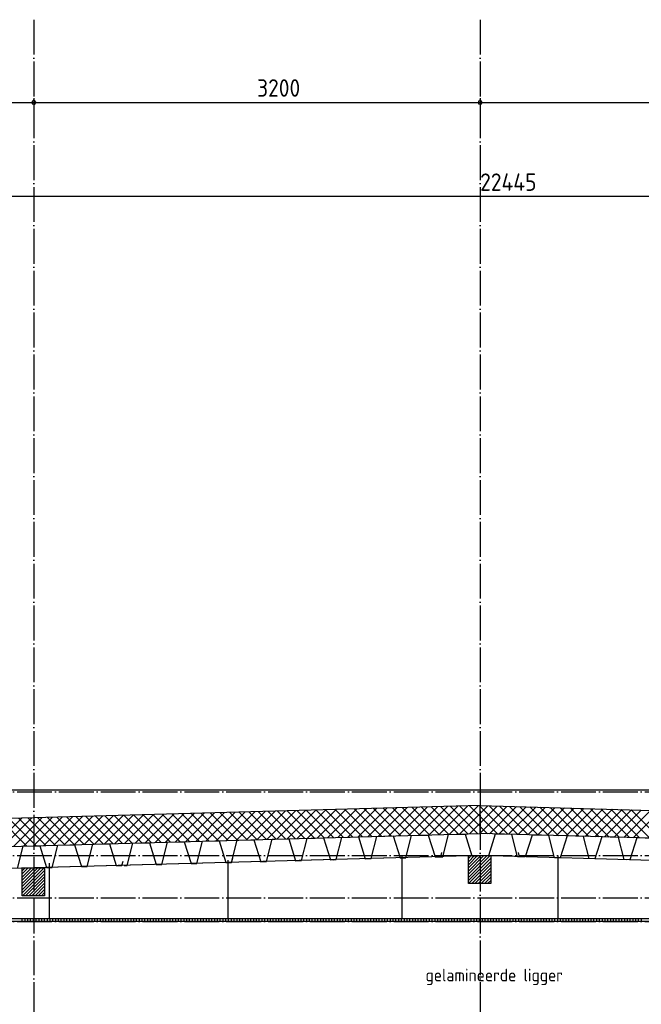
# Model space of a CAD drawing. Extents: x -37450 to 20409, y -12428 to 23550.
# Tile 25 of 55: x -23560 to -19103, y -2288 to 4772. Entities that reach past the tile are written whole.
import ezdxf

# ---------------------------------------------------------------- set-up
doc = ezdxf.new("R2010")
doc.units = 0
doc.header["$MEASUREMENT"] = 0
doc.linetypes.add('DASHDOT', pattern=[300, 250, -25, 0, -25])
doc.linetypes.add('DOT', pattern=[50, 0, -50])
doc.layers.add('LAYER01', color=7, linetype='CONTINUOUS')
doc.layers.add('LAYER107', color=2, linetype='DOT')
doc.styles.get("Standard").update_dxf_attribs({"font": 'isocp.shx'})

msp = doc.modelspace()

# ---------------------------------------------------------------- linework, layer by layer
at = {"layer": 'LAYER01', "color": 1, "linetype": 'DASHDOT'}
for p, q in [((-23458.2535, 4772.46895), (-23458.2535, -10757.59505)), ((-20258.25195, 4772.46895), (-20258.25195, -10757.59505)), ((-32582.25405, -764.12645), (-3736.12745, -764.12645)), ((-32582.25405, -1222.1264), (-3736.12745, -1222.1264)), ((-32582.25405, -1524.12615), (-3736.12745, -1524.12615)), ((-32582.25405, -1693.5932), (-3736.12745, -1693.5932))]:
    msp.add_line(p, q, dxfattribs=at)
at = {"layer": 'LAYER01', "color": 5, "linetype": 'Continuous'}
for p, q in [((-31480.5664, 4178.59345), (-6631.56435, 4178.59345)), ((-22442.4942, -1123.5117), (-22236.7462, -917.7638)), ((-22369.78605, -1121.5126), (-22164.0381, -915.7647)), ((-22297.07795, -1119.5159), (-22091.3315, -913.768)), ((-22224.3683, -1117.5168), (-22018.62185, -911.7714)), ((-21997.38615, -1111.28195), (-22192.1295, -916.5366)), ((-22151.6617, -1115.5202), (-21945.91215, -909.7723)), ((-21928.56445, -1109.3917), (-22123.31085, -914.64635)), ((-22078.95205, -1113.5236), (-21873.20405, -907.7757)), ((-21859.7473, -1107.5015), (-22054.49065, -912.75605)), ((-22006.2454, -1111.5244), (-21800.49745, -905.779)), ((-21790.9256, -1105.60875), (-21985.67045, -910.8659)), ((-21933.53575, -1109.5278), (-21727.7893, -903.7799)), ((-21722.1054, -1103.71845), (-21916.8518, -908.9731)), ((-21860.82915, -1107.53115), (-21655.07965, -901.7833)), ((-21653.28675, -1101.8282), (-21848.0316, -907.08285)), ((-21788.1195, -1105.53205), (-21582.3715, -899.7841)), ((-21584.46655, -1099.938), (-21779.2099, -905.19265)), ((-21715.4114, -1103.53535), (-21509.6634, -897.7875)), ((-21515.64635, -1098.04775), (-21710.39125, -903.3024)), ((-21642.70325, -1101.53625), (-21436.9568, -895.79085)), ((-21446.82615, -1096.15745), (-21641.57105, -901.4121)), ((-21378.006, -1094.2648), (-21572.75085, -899.52185)), ((-21569.99665, -1099.54215), (-21364.24715, -893.79175)), ((-21309.1858, -1092.3745), (-21503.93065, -897.62915)), ((-21497.287, -1097.54305), (-21291.5375, -891.79505)), ((-21240.36715, -1090.48425), (-21435.112, -895.7389)), ((-21424.57735, -1095.54385), (-21218.83085, -889.79845)), ((-21171.54695, -1088.59395), (-21366.2903, -893.8486)), ((-21351.87075, -1093.54725), (-21146.12275, -887.79935)), ((-21102.72675, -1086.7013), (-21297.4716, -891.95845)), ((-21279.1626, -1091.55065), (-21073.4146, -885.80275)), ((-21033.90655, -1084.811), (-21228.65145, -890.06815)), ((-21206.45445, -1089.55155), (-21000.70495, -883.80355)), ((-20965.08635, -1082.92075), (-21159.83125, -888.1754)), ((-21133.7448, -1087.55485), (-20927.99835, -881.80695)), ((-20896.26615, -1081.03055), (-21091.01105, -886.2852)), ((-21061.0367, -1085.55575), (-20855.2902, -879.81035)), ((-20827.446, -1079.1403), (-21022.19085, -884.39495)), ((-20988.3301, -1083.5616), (-20782.5821, -877.81125)), ((-20758.6273, -1077.25), (-20953.37065, -882.50465)), ((-20915.62195, -1081.5624), (-20709.87245, -875.81455)), ((-20689.8056, -1075.35735), (-20884.552, -880.6144)), ((-20842.9123, -1079.56335), (-20637.16585, -873.8179)), ((-20620.98695, -1073.46705), (-20815.7318, -878.7217)), ((-20770.20415, -1077.5667), (-20564.4562, -871.81885)), ((-20552.16675, -1071.5768), (-20746.9116, -876.83145)), ((-20697.49755, -1075.5701), (-20491.74805, -869.8222)), ((-20483.34655, -1069.6865), (-20678.09145, -874.94115)), ((-20624.7879, -1073.5709), (-20419.0399, -867.82305)), ((-20414.52635, -1067.79635), (-20609.27125, -873.051)), ((-20552.07975, -1071.5743), (-20346.3333, -865.8264)), ((-20345.7077, -1065.90355), (-20540.45105, -871.1607)), ((-20479.3701, -1069.5752), (-20273.62365, -863.8298)), ((-20276.8875, -1064.0133), (-20471.6324, -869.26795)), ((-20258.25195, -1011.93745), (-20402.8122, -867.37765)), ((-20258.25195, -941.2262), (-20333.992, -865.4875)), ((-20258.25195, -870.51745), (-20265.1718, -863.5972)), ((-20258.2535, -919.16915), (-20203.98405, -864.90105)), ((-20258.2535, -989.88035), (-20135.16845, -866.7938)), ((-20258.2535, -1060.5916), (-20066.3498, -868.6866)), ((-20059.83735, -1068.93195), (-20258.25195, -870.51745)), ((-19987.13685, -1070.92115), (-20192.85125, -865.2054)), ((-20192.2592, -1065.30735), (-19997.5342, -870.5817)), ((-20123.4314, -1067.19015), (-19928.71705, -872.47695)), ((-19914.43635, -1072.9104), (-20120.1401, -867.20695)), ((-20054.60665, -1069.0754), (-19859.8999, -874.3696)), ((-19841.73585, -1074.8996), (-20047.42735, -869.2086)), ((-19985.7773, -1070.95825), (-19791.0843, -876.26485)), ((-19769.03685, -1076.88875), (-19974.7162, -871.2102)), ((-19916.951, -1072.84105), (-19722.2687, -878.1576)), ((-19696.33635, -1078.878), (-19902.0035, -873.21175)), ((-19848.1247, -1074.7264), (-19653.45, -880.05275)), ((-19623.63585, -1080.8672), (-19829.2923, -875.21335)), ((-19779.2969, -1076.60925), (-19584.6344, -881.9455)), ((-19550.93535, -1082.85895), (-19756.5811, -877.21245)), ((-19710.46905, -1078.49205), (-19515.81575, -883.83825)), ((-19478.2364, -1084.8481), (-19683.8684, -879.214)), ((-19641.64125, -1080.3749), (-19447.0001, -885.7334)), ((-19405.5359, -1086.8374), (-19611.15725, -881.21565)), ((-19572.81495, -1082.26025), (-19378.1845, -887.62865)), ((-19332.8354, -1088.82655), (-19538.4445, -883.21725)), ((-19503.98865, -1084.14295), (-19309.36585, -889.5213)), ((-19260.1349, -1090.81585), (-19465.73335, -885.2188)), ((-19435.16085, -1086.0258), (-19240.55025, -891.41655)), ((-19187.4359, -1092.805), (-19393.02215, -887.2179)), ((-19366.333, -1087.90865), (-19171.7331, -893.3093)), ((-19114.7354, -1094.79425), (-19320.30945, -889.21945)), ((-19297.5067, -1089.79395), (-19102.91595, -895.20445)), ((-19042.0349, -1096.78345), (-19247.59675, -891.22115)), ((-19228.6789, -1091.6768), (-19034.10035, -897.0972)), ((-18969.3344, -1098.7726), (-19174.88555, -893.2227)), ((-19159.85105, -1093.55965), (-18965.2817, -898.98995)), ((-23751.24205, -1159.4661), (-23545.4956, -953.72065)), ((-23511.42425, -1152.87745), (-23706.16915, -958.13445)), ((-23678.53395, -1157.46945), (-23472.78595, -951.7215)), ((-23442.60405, -1150.98715), (-23637.35045, -956.2418)), ((-23605.82735, -1155.47275), (-23400.0778, -949.72485)), ((-23373.7854, -1149.09685), (-23568.53025, -954.3515)), ((-23533.1177, -1153.47365), (-23327.3697, -947.72575)), ((-23304.9652, -1147.2066), (-23499.7101, -952.46125)), ((-23460.40955, -1151.47705), (-23254.66155, -945.72915)), ((-23236.145, -1145.3164), (-23430.8899, -950.57105)), ((-23387.6999, -1149.47785), (-23181.95345, -943.73245)), ((-23167.32485, -1143.42365), (-23362.0697, -948.6783)), ((-23314.9933, -1147.48125), (-23109.2453, -941.73335)), ((-23098.50615, -1141.53335), (-23293.2495, -946.788)), ((-23242.28515, -1145.48465), (-23036.53715, -939.73675)), ((-23029.68445, -1139.6432), (-23224.4293, -944.89785)), ((-23169.5755, -1143.48555), (-22963.82905, -937.74005)), ((-22960.86425, -1137.7529), (-23155.60915, -943.00755)), ((-23096.86735, -1141.48885), (-22891.1209, -935.74095)), ((-22892.0456, -1135.86265), (-23086.79045, -941.1173)), ((-23024.16075, -1139.49225), (-22818.41125, -933.74435)), ((-22823.2254, -1133.96995), (-23017.9703, -939.227)), ((-22951.45265, -1137.49315), (-22745.7031, -931.74525)), ((-22754.4052, -1132.0797), (-22949.1501, -937.33435)), ((-22685.585, -1130.1894), (-22880.3299, -935.44405)), ((-22878.743, -1135.4965), (-22672.9965, -929.74855)), ((-22616.76485, -1128.29915), (-22811.5097, -933.5538)), ((-22806.03485, -1133.49735), (-22600.28685, -927.7519)), ((-22547.94465, -1126.40895), (-22742.69105, -931.6636)), ((-22733.3267, -1131.5007), (-22527.57875, -925.75285)), ((-22479.126, -1124.5162), (-22673.87085, -929.77335)), ((-22660.6186, -1129.5041), (-22454.8706, -923.7562)), ((-22410.3058, -1122.6259), (-22605.04915, -927.88055)), ((-22587.91045, -1127.505), (-22382.164, -921.7595)), ((-22341.4856, -1120.73575), (-22536.23045, -925.9903)), ((-22515.2008, -1125.5083), (-22309.45435, -919.7604)), ((-22272.66695, -1118.84545), (-22467.4103, -924.1001)), ((-22203.8452, -1116.9552), (-22398.5901, -922.20985)), ((-22135.025, -1115.06245), (-22329.7714, -920.31955)), ((-22066.20635, -1113.17225), (-22260.9497, -918.4269)), ((-20406.6635, -1067.5811), (-20258.2535, -919.16915)), ((-20132.5363, -1066.9427), (-20258.25195, -941.2262)), ((-20333.9554, -1065.5819), (-20258.2535, -989.88035)), ((-20205.2368, -1064.9535), (-20258.25195, -1011.93745)), ((-20261.24575, -1063.5828), (-20258.2535, -1060.5916)), ((-20342.2531, -1287.96855), (-20276.41145, -1222.1264)), ((-20342.2531, -1265.33995), (-20299.0387, -1222.1264)), ((-20342.2531, -1242.71385), (-20321.66445, -1222.1264)), ((-20342.2516, -1378.47785), (-20185.9024, -1222.1264)), ((-20342.2516, -1333.22315), (-20231.1569, -1222.1264)), ((-20342.2516, -1310.59465), (-20253.7842, -1222.1264)), ((-20342.2516, -1355.84925), (-20208.52965, -1222.12885)), ((-20342.2516, -1401.10395), (-20182.25405, -1241.10565)), ((-20340.6433, -1422.1244), (-20182.25405, -1263.73415)), ((-23542.2531, -1466.2286), (-23385.89935, -1309.87465)), ((-23542.2531, -1443.6), (-23408.5266, -1309.87465)), ((-23542.2531, -1488.85715), (-23382.25405, -1328.8563)), ((-23542.2516, -1420.97385), (-23431.1554, -1309.87465)), ((-23542.2516, -1398.3453), (-23453.78265, -1309.87465)), ((-23542.2516, -1375.71915), (-23476.4084, -1309.87465)), ((-23542.2516, -1353.09065), (-23499.03565, -1309.87465)), ((-23542.2516, -1330.46205), (-23521.6629, -1309.87465)), ((-20318.01605, -1422.1219), (-20182.25405, -1286.36025)), ((-20295.3903, -1422.1244), (-20182.25405, -1308.98885)), ((-20272.76155, -1422.1244), (-20182.25405, -1331.61745)), ((-23540.6433, -1509.8751), (-23382.2525, -1351.4824)), ((-23518.01605, -1509.8751), (-23382.2525, -1374.111)), ((-23495.3903, -1509.8751), (-23382.2525, -1396.7371)), ((-20250.1343, -1422.1244), (-20182.2525, -1354.2411)), ((-20227.507, -1422.1244), (-20182.2525, -1376.8697)), ((-20204.8813, -1422.1244), (-20182.2525, -1399.49825)), ((-23472.76305, -1509.8751), (-23382.2525, -1419.3657)), ((-23450.1358, -1509.8751), (-23382.25405, -1441.9943)), ((-23427.507, -1509.8751), (-23382.251, -1464.6204)), ((-23404.87975, -1509.8751), (-23382.2525, -1487.2465)), ((-23544.252, -1673.59465), (-23544.252, -1693.5932)), ((-23524.2523, -1673.59465), (-23524.2523, -1693.5932)), ((-23504.2526, -1673.59465), (-23504.2526, -1693.5932)), ((-23484.25295, -1673.59465), (-23484.25295, -1693.5932)), ((-23464.25325, -1673.59465), (-23464.25325, -1693.5932)), ((-23444.252, -1673.59465), (-23444.252, -1693.5932)), ((-23424.2523, -1673.59465), (-23424.2523, -1693.5932)), ((-23404.2526, -1673.59465), (-23404.2526, -1693.5932)), ((-23384.25295, -1673.59465), (-23384.25295, -1693.5932)), ((-23364.25325, -1673.59465), (-23364.25325, -1693.5932)), ((-23344.25355, -1673.59465), (-23344.25355, -1693.5932)), ((-23324.2523, -1673.59465), (-23324.2523, -1693.5932)), ((-23304.2526, -1673.59465), (-23304.2526, -1693.5932)), ((-23284.25295, -1673.59465), (-23284.25295, -1693.5932)), ((-23264.25325, -1673.59465), (-23264.25325, -1693.5932)), ((-23244.25355, -1673.59465), (-23244.25355, -1693.5932)), ((-23224.25385, -1673.59465), (-23224.25385, -1693.5932)), ((-23204.2526, -1673.59465), (-23204.2526, -1693.5932)), ((-23184.25295, -1673.59465), (-23184.25295, -1693.5932)), ((-23164.25325, -1673.59465), (-23164.25325, -1693.5932)), ((-23144.252, -1673.59465), (-23144.252, -1693.5932)), ((-23124.2523, -1673.59465), (-23124.2523, -1693.5932)), ((-23104.2526, -1673.59465), (-23104.2526, -1693.5932)), ((-23084.2514, -1673.59465), (-23084.2514, -1693.5932)), ((-23064.2517, -1673.59465), (-23064.2517, -1693.5932)), ((-23044.252, -1673.59465), (-23044.252, -1693.5932)), ((-23024.2523, -1673.59465), (-23024.2523, -1693.5932)), ((-23004.2526, -1673.59465), (-23004.2526, -1693.5932)), ((-22984.25295, -1673.59465), (-22984.25295, -1693.5932)), ((-22964.25325, -1673.59465), (-22964.25325, -1693.5932)), ((-22944.252, -1673.59465), (-22944.252, -1693.5932)), ((-22924.2523, -1673.59465), (-22924.2523, -1693.5932)), ((-22904.2526, -1673.59465), (-22904.2526, -1693.5932)), ((-22884.25295, -1673.59465), (-22884.25295, -1693.5932)), ((-22864.25325, -1673.59465), (-22864.25325, -1693.5932)), ((-22844.25355, -1673.59465), (-22844.25355, -1693.5932)), ((-22824.2523, -1673.59465), (-22824.2523, -1693.5932)), ((-22804.2526, -1673.59465), (-22804.2526, -1693.5932)), ((-22784.25295, -1673.59465), (-22784.25295, -1693.5932)), ((-22764.25325, -1673.59465), (-22764.25325, -1693.5932)), ((-22744.25355, -1673.59465), (-22744.25355, -1693.5932)), ((-22724.25385, -1673.59465), (-22724.25385, -1693.5932)), ((-22704.2526, -1673.59465), (-22704.2526, -1693.5932)), ((-22684.25295, -1673.59465), (-22684.25295, -1693.5932)), ((-22664.25325, -1673.59465), (-22664.25325, -1693.5932)), ((-22644.25355, -1673.59465), (-22644.25355, -1693.5932)), ((-22624.2523, -1673.59465), (-22624.2523, -1693.5932)), ((-22604.2526, -1673.59465), (-22604.2526, -1693.5932)), ((-22584.25295, -1673.59465), (-22584.25295, -1693.5932)), ((-22564.2517, -1673.59465), (-22564.2517, -1693.5932)), ((-22544.252, -1673.59465), (-22544.252, -1693.5932)), ((-22524.2523, -1673.59465), (-22524.2523, -1693.5932)), ((-22504.2526, -1673.59465), (-22504.2526, -1693.5932)), ((-22484.25295, -1673.59465), (-22484.25295, -1693.5932)), ((-22464.2517, -1673.59465), (-22464.2517, -1693.5932)), ((-22444.252, -1673.59465), (-22444.252, -1693.5932)), ((-22424.2523, -1673.59465), (-22424.2523, -1693.5932)), ((-22404.2526, -1673.59465), (-22404.2526, -1693.5932)), ((-22384.25295, -1673.59465), (-22384.25295, -1693.5932)), ((-22364.25325, -1673.59465), (-22364.25325, -1693.5932)), ((-22344.252, -1673.59465), (-22344.252, -1693.5932)), ((-22324.2523, -1673.59465), (-22324.2523, -1693.5932)), ((-22304.2526, -1673.59465), (-22304.2526, -1693.5932)), ((-22284.25295, -1673.59465), (-22284.25295, -1693.5932)), ((-22264.25325, -1673.59465), (-22264.25325, -1693.5932)), ((-22244.25355, -1673.59465), (-22244.25355, -1693.5932)), ((-22224.2523, -1673.59465), (-22224.2523, -1693.5932)), ((-22204.2526, -1673.59465), (-22204.2526, -1693.5932)), ((-22184.25295, -1673.59465), (-22184.25295, -1693.5932)), ((-22164.25325, -1673.59465), (-22164.25325, -1693.5932)), ((-22144.25355, -1673.59465), (-22144.25355, -1693.5932)), ((-22124.25385, -1673.59465), (-22124.25385, -1693.5932)), ((-22104.2526, -1673.59465), (-22104.2526, -1693.5932)), ((-22084.25295, -1673.59465), (-22084.25295, -1693.5932)), ((-22064.2517, -1673.59465), (-22064.2517, -1693.5932)), ((-22044.252, -1673.59465), (-22044.252, -1693.5932)), ((-22024.2523, -1673.59465), (-22024.2523, -1693.5932)), ((-22004.2526, -1673.59465), (-22004.2526, -1693.5932)), ((-21984.2514, -1673.59465), (-21984.2514, -1693.5932)), ((-21964.2517, -1673.59465), (-21964.2517, -1693.5932)), ((-21944.252, -1673.59465), (-21944.252, -1693.5932)), ((-21924.2523, -1673.59465), (-21924.2523, -1693.5932)), ((-21904.2526, -1673.59465), (-21904.2526, -1693.5932)), ((-21884.25295, -1673.59465), (-21884.25295, -1693.5932)), ((-21864.2517, -1673.59465), (-21864.2517, -1693.5932)), ((-21844.252, -1673.59465), (-21844.252, -1693.5932)), ((-21824.2523, -1673.59465), (-21824.2523, -1693.5932)), ((-21804.2526, -1673.59465), (-21804.2526, -1693.5932)), ((-21784.25295, -1673.59465), (-21784.25295, -1693.5932)), ((-21764.25325, -1673.59465), (-21764.25325, -1693.5932)), ((-21744.252, -1673.59465), (-21744.252, -1693.5932)), ((-21724.2523, -1673.59465), (-21724.2523, -1693.5932)), ((-21704.2526, -1673.59465), (-21704.2526, -1693.5932)), ((-21684.25295, -1673.59465), (-21684.25295, -1693.5932)), ((-21664.25325, -1673.59465), (-21664.25325, -1693.5932)), ((-21644.25355, -1673.59465), (-21644.25355, -1693.5932)), ((-21624.25385, -1673.59465), (-21624.25385, -1693.5932)), ((-21604.2526, -1673.59465), (-21604.2526, -1693.5932)), ((-21584.25295, -1673.59465), (-21584.25295, -1693.5932)), ((-21564.25325, -1673.59465), (-21564.25325, -1693.5932)), ((-21544.252, -1673.59465), (-21544.252, -1693.5932)), ((-21524.2523, -1673.59465), (-21524.2523, -1693.5932)), ((-21504.2526, -1673.59465), (-21504.2526, -1693.5932)), ((-21484.2514, -1673.59465), (-21484.2514, -1693.5932)), ((-21464.2517, -1673.59465), (-21464.2517, -1693.5932)), ((-21444.252, -1673.59465), (-21444.252, -1693.5932)), ((-21424.2523, -1673.59465), (-21424.2523, -1693.5932)), ((-21404.2526, -1673.59465), (-21404.2526, -1693.5932)), ((-21384.25295, -1673.59465), (-21384.25295, -1693.5932)), ((-21364.2517, -1673.59465), (-21364.2517, -1693.5932)), ((-21344.252, -1673.59465), (-21344.252, -1693.5932)), ((-21324.2523, -1673.59465), (-21324.2523, -1693.5932)), ((-21304.2526, -1673.59465), (-21304.2526, -1693.5932)), ((-21284.25295, -1673.59465), (-21284.25295, -1693.5932)), ((-21264.25325, -1673.59465), (-21264.25325, -1693.5932)), ((-21244.252, -1673.59465), (-21244.252, -1693.5932)), ((-21224.2523, -1673.59465), (-21224.2523, -1693.5932)), ((-21204.2526, -1673.59465), (-21204.2526, -1693.5932)), ((-21184.25295, -1673.59465), (-21184.25295, -1693.5932)), ((-21164.25325, -1673.59465), (-21164.25325, -1693.5932)), ((-21144.25355, -1673.59465), (-21144.25355, -1693.5932)), ((-21124.2523, -1673.59465), (-21124.2523, -1693.5932)), ((-21104.2526, -1673.59465), (-21104.2526, -1693.5932)), ((-21084.25295, -1673.59465), (-21084.25295, -1693.5932)), ((-21064.25325, -1673.59465), (-21064.25325, -1693.5932)), ((-21044.25355, -1673.59465), (-21044.25355, -1693.5932)), ((-21024.2523, -1673.59465), (-21024.2523, -1693.5932)), ((-21004.2526, -1673.59465), (-21004.2526, -1693.5932)), ((-20984.25295, -1673.59465), (-20984.25295, -1693.5932)), ((-20964.2517, -1673.59465), (-20964.2517, -1693.5932)), ((-20944.252, -1673.59465), (-20944.252, -1693.5932)), ((-20924.2523, -1673.59465), (-20924.2523, -1693.5932)), ((-20904.2526, -1673.59465), (-20904.2526, -1693.5932)), ((-20884.2514, -1673.59465), (-20884.2514, -1693.5932)), ((-20864.2517, -1673.59465), (-20864.2517, -1693.5932)), ((-20844.252, -1673.59465), (-20844.252, -1693.5932)), ((-20824.2523, -1673.59465), (-20824.2523, -1693.5932)), ((-20804.2526, -1673.59465), (-20804.2526, -1693.5932)), ((-20784.25295, -1673.59465), (-20784.25295, -1693.5932)), ((-20764.2517, -1673.59465), (-20764.2517, -1693.5932)), ((-20744.252, -1673.59465), (-20744.252, -1693.5932)), ((-20724.2523, -1673.59465), (-20724.2523, -1693.5932)), ((-20704.2526, -1673.59465), (-20704.2526, -1693.5932)), ((-20684.25295, -1673.59465), (-20684.25295, -1693.5932)), ((-20664.25325, -1673.59465), (-20664.25325, -1693.5932)), ((-20644.252, -1673.59465), (-20644.252, -1693.5932)), ((-20624.2523, -1673.59465), (-20624.2523, -1693.5932)), ((-20604.2526, -1673.59465), (-20604.2526, -1693.5932)), ((-20584.25295, -1673.59465), (-20584.25295, -1693.5932)), ((-20564.25325, -1673.59465), (-20564.25325, -1693.5932)), ((-20544.25355, -1673.59465), (-20544.25355, -1693.5932)), ((-20524.2523, -1673.59465), (-20524.2523, -1693.5932)), ((-20504.2526, -1673.59465), (-20504.2526, -1693.5932)), ((-20484.25295, -1673.59465), (-20484.25295, -1693.5932)), ((-20464.25325, -1673.59465), (-20464.25325, -1693.5932)), ((-20444.252, -1673.59465), (-20444.252, -1693.5932)), ((-20424.2523, -1673.59465), (-20424.2523, -1693.5932)), ((-20404.2526, -1673.59465), (-20404.2526, -1693.5932)), ((-20384.2514, -1673.59465), (-20384.2514, -1693.5932)), ((-20364.2517, -1673.59465), (-20364.2517, -1693.5932)), ((-20344.252, -1673.59465), (-20344.252, -1693.5932)), ((-20324.2523, -1673.59465), (-20324.2523, -1693.5932)), ((-20304.2526, -1673.59465), (-20304.2526, -1693.5932)), ((-20284.25295, -1673.59465), (-20284.25295, -1693.5932)), ((-20264.2517, -1673.59465), (-20264.2517, -1693.59075)), ((-20244.252, -1673.59465), (-20244.252, -1693.59075)), ((-20224.2523, -1673.59465), (-20224.2523, -1693.59075)), ((-20204.2526, -1673.59465), (-20204.2526, -1693.59075)), ((-20184.25295, -1673.59465), (-20184.25295, -1693.59075)), ((-20164.25325, -1673.59465), (-20164.25325, -1693.59075)), ((-20144.252, -1673.59465), (-20144.252, -1693.59075)), ((-20124.2523, -1673.59465), (-20124.2523, -1693.59075)), ((-20104.2526, -1673.59465), (-20104.2526, -1693.59075)), ((-20084.25295, -1673.59465), (-20084.25295, -1693.59075)), ((-20064.25325, -1673.59465), (-20064.25325, -1693.59075)), ((-20044.25355, -1673.59465), (-20044.25355, -1693.59075)), ((-20024.2523, -1673.59465), (-20024.2523, -1693.59075)), ((-20004.2526, -1673.59465), (-20004.2526, -1693.59075)), ((-19984.25295, -1673.59465), (-19984.25295, -1693.59075)), ((-19964.25325, -1673.59465), (-19964.25325, -1693.59075)), ((-19944.252, -1673.59465), (-19944.252, -1693.59075)), ((-19924.2523, -1673.59465), (-19924.2523, -1693.59075)), ((-19904.2526, -1673.59465), (-19904.2526, -1693.59075)), ((-19884.2514, -1673.59465), (-19884.2514, -1693.59075)), ((-19864.2517, -1673.59465), (-19864.2517, -1693.59075)), ((-19844.252, -1673.59465), (-19844.252, -1693.59075)), ((-19824.2523, -1673.59465), (-19824.2523, -1693.59075)), ((-19804.2526, -1673.59465), (-19804.2526, -1693.59075)), ((-19784.2514, -1673.59465), (-19784.2514, -1693.59075)), ((-19764.2517, -1673.59465), (-19764.2517, -1693.59075)), ((-19744.252, -1673.59465), (-19744.252, -1693.59075)), ((-19724.2523, -1673.59465), (-19724.2523, -1693.59075)), ((-19704.2526, -1673.59465), (-19704.2526, -1693.59075)), ((-19684.25295, -1673.59465), (-19684.25295, -1693.59075)), ((-19664.2517, -1673.59465), (-19664.2517, -1693.59075)), ((-19644.252, -1673.59465), (-19644.252, -1693.59075)), ((-19624.2523, -1673.59465), (-19624.2523, -1693.59075)), ((-19604.2526, -1673.59465), (-19604.2526, -1693.59075)), ((-19584.25295, -1673.59465), (-19584.25295, -1693.59075)), ((-19564.25325, -1673.59465), (-19564.25325, -1693.59075)), ((-19544.252, -1673.59465), (-19544.252, -1693.59075)), ((-19524.2523, -1673.59465), (-19524.2523, -1693.59075)), ((-19504.2526, -1673.59465), (-19504.2526, -1693.59075)), ((-19484.25295, -1673.59465), (-19484.25295, -1693.59075)), ((-19464.25325, -1673.59465), (-19464.25325, -1693.59075)), ((-19444.25355, -1673.59465), (-19444.25355, -1693.59075)), ((-19424.2523, -1673.59465), (-19424.2523, -1693.59075)), ((-19404.2526, -1673.59465), (-19404.2526, -1693.59075)), ((-19384.25295, -1673.59465), (-19384.25295, -1693.59075)), ((-19364.2517, -1673.59465), (-19364.2517, -1693.59075)), ((-19344.252, -1673.59465), (-19344.252, -1693.59075)), ((-19324.2523, -1673.59465), (-19324.2523, -1693.59075)), ((-19304.2511, -1673.59465), (-19304.2511, -1693.59075)), ((-19284.2514, -1673.59465), (-19284.2514, -1693.59075)), ((-19264.2517, -1673.59465), (-19264.2517, -1693.59075)), ((-19244.252, -1673.59465), (-19244.252, -1693.59075)), ((-19224.2523, -1673.59465), (-19224.2523, -1693.59075)), ((-19204.2526, -1673.59465), (-19204.2526, -1693.59075)), ((-19184.2514, -1673.59465), (-19184.2514, -1693.59075)), ((-19164.2517, -1673.59465), (-19164.2517, -1693.59075)), ((-19144.252, -1673.59465), (-19144.252, -1693.59075)), ((-19124.2523, -1673.59465), (-19124.2523, -1693.59075)), ((-19104.2526, -1673.59465), (-19104.2526, -1693.59075))]:
    msp.add_line(p, q, dxfattribs=at)
at = {"layer": 'LAYER01', "color": 1, "linetype": 'Continuous'}
for p, q in [((-23453.61785, 4192.85925), (-23470.3888, 4187.4115)), ((-23470.3888, 4187.4115), (-23470.3888, 4169.77575)), ((-23470.3888, 4169.77575), (-23453.61785, 4164.3276)), ((-23458.2535, 4208.5926), (-23458.2535, 4103.5946)), ((-23443.25255, 4178.59345), (-23453.61785, 4192.85925)), ((-23453.61785, 4164.3276), (-23443.25255, 4178.59345)), ((-23443.25255, 4178.59345), (-23443.25255, 4178.59345)), ((-20253.61635, 4192.85925), (-20270.38725, 4187.40885)), ((-20270.38725, 4187.40885), (-20270.38725, 4169.77805)), ((-20270.38725, 4169.77805), (-20253.61635, 4164.3276)), ((-20258.25195, 4208.5926), (-20258.25195, 4103.5946)), ((-20243.25255, 4178.59345), (-20253.61635, 4192.85925)), ((-20253.61635, 4164.3276), (-20243.25255, 4178.59345)), ((-20243.25255, 4178.59345), (-20243.25255, 4178.59345)), ((-31346.56675, -751.6246), (-9229.19005, -750.68685)), ((-20258.25195, -863.40665), (-31102.7527, -1161.34395)), ((-20258.25195, -1063.50115), (-20258.25195, -863.40665)), ((-20258.25195, -1063.50115), (-20258.25195, -863.40665)), ((-20258.25195, -863.40665), (-9442.8154, -1161.06185)), ((-31102.7527, -1361.43835), (-20258.25195, -1063.50115)), ((-9442.8154, -1359.46905), (-20258.25195, -1063.50115)), ((-20258.25195, -1222.1264), (-31270.94115, -1524.12615)), ((-20258.25195, -1222.1264), (-31270.2545, -1524.12615)), ((-22064.2517, -1673.59465), (-22064.2517, -1254.62435)), ((-20818.56535, -1673.59465), (-20818.56535, -1223.18785)), ((-20342.2531, -1422.1244), (-20342.2531, -1222.1264)), ((-20342.2531, -1222.1264), (-20182.2525, -1222.1264)), ((-9269.751, -1524.12615), (-20258.25195, -1222.1264)), ((-20182.2525, -1222.1264), (-20182.2525, -1422.1244)), ((-19697.94005, -1673.59465), (-19697.94005, -1223.18785)), ((-23542.2531, -1509.8751), (-23542.2531, -1309.87465)), ((-23542.2531, -1309.87465), (-23382.2525, -1309.87465)), ((-23382.2525, -1309.87465), (-23382.2525, -1509.8751)), ((-23346.56525, -1673.59465), (-23346.56525, -1275.4691)), ((-20182.2525, -1422.1244), (-20342.2531, -1422.1244)), ((-23382.2525, -1509.8751), (-23542.2531, -1509.8751)), ((-30824.2523, -1673.59465), (-9769.2528, -1673.59465)), ((-9720.25225, -1693.5932), (-30824.2523, -1693.5932))]:
    msp.add_line(p, q, dxfattribs=at)
at = {"layer": 'LAYER01', "color": 3, "linetype": 'Continuous'}
for p, q in [((-22749.50255, -1132.4211), (-22630.5023, -1129.15775)), ((-22630.5023, -1129.15775), (-22581.1905, -1285.8754)), ((-22540.2527, -1284.7496), (-22499.5651, -1125.56275)), ((-22499.5651, -1125.56275), (-22380.62895, -1122.3117)), ((-22380.62895, -1122.3117), (-22331.3141, -1279.01705)), ((-22290.31525, -1277.89125), (-22249.69025, -1118.7193)), ((-22249.69025, -1118.7193), (-22130.69155, -1115.45345)), ((-22130.69155, -1115.45345), (-22081.37665, -1272.1735)), ((-22040.3778, -1271.0329), (-21999.7528, -1111.86095)), ((-21999.7528, -1111.86095), (-21880.7541, -1108.5951)), ((-21880.7541, -1108.5951), (-21831.4392, -1265.31265)), ((-21790.50295, -1264.18695), (-21749.81535, -1105.015)), ((-21749.81535, -1105.015), (-21630.8777, -1101.7515)), ((-21630.8777, -1101.7515), (-21581.56585, -1258.4543)), ((-21540.5655, -1257.3286), (-21499.9405, -1098.15665)), ((-21499.9405, -1098.15665), (-21380.94025, -1094.90555)), ((-21380.94025, -1094.90555), (-21331.6284, -1251.61085)), ((-21290.62805, -1250.47025), (-21250.00305, -1091.2983)), ((-21250.00305, -1091.2983), (-21131.0028, -1088.03235)), ((-21131.0028, -1088.03235), (-21081.691, -1244.73515)), ((-21040.75315, -1243.60945), (-21000.0656, -1084.43745)), ((-21000.0656, -1084.43745), (-20881.12795, -1081.18885)), ((-20881.12795, -1081.18885), (-20831.8146, -1237.89165)), ((-20790.81575, -1236.76595), (-20750.19075, -1077.5939)), ((-20750.19075, -1077.5939), (-20631.1905, -1074.32805)), ((-20631.1905, -1074.32805), (-20581.87715, -1231.03085)), ((-20525.8774, -1229.49935), (-20485.2524, -1070.3125)), ((-20485.2524, -1070.3125), (-20366.25215, -1067.0639)), ((-20366.25215, -1067.0639), (-20316.9403, -1223.74945)), ((-20150.2533, -1067.0639), (-20199.5651, -1223.74945)), ((-20031.25305, -1070.3125), (-20150.2533, -1067.0639)), ((-19990.62805, -1229.49935), (-20031.25305, -1070.3125)), ((-19885.31495, -1074.32805), (-19934.6283, -1231.03085)), ((-19766.3162, -1077.5939), (-19885.31495, -1074.32805)), ((-19725.6897, -1236.76595), (-19766.3162, -1077.5939)), ((-19635.3775, -1081.18885), (-19684.68935, -1237.89165)), ((-19516.4398, -1084.43745), (-19635.3775, -1081.18885)), ((-19475.75225, -1243.60945), (-19516.4398, -1084.43745)), ((-19385.5026, -1088.03235), (-19434.81445, -1244.73515)), ((-19266.5024, -1091.2983), (-19385.5026, -1088.03235)), ((-19225.8774, -1250.47025), (-19266.5024, -1091.2983)), ((-19135.5652, -1094.90555), (-19184.877, -1251.61085)), ((-19016.56495, -1098.15665), (-19135.5652, -1094.90555)), ((-23576.44045, -1313.15785), (-23535.81545, -1153.9858)), ((-23535.81545, -1153.9858), (-23416.8152, -1150.71995)), ((-23416.8152, -1150.71995), (-23367.50335, -1307.42275)), ((-23326.56555, -1306.297), (-23285.878, -1147.12495)), ((-23285.878, -1147.12495), (-23166.9403, -1143.87645)), ((-23166.9403, -1143.87645), (-23117.6285, -1300.57925)), ((-23076.6281, -1299.45355), (-23036.0031, -1140.2815)), ((-23036.0031, -1140.2815), (-22917.00285, -1137.01565)), ((-22917.00285, -1137.01565), (-22867.69105, -1293.71845)), ((-22790.12755, -1291.59315), (-22749.50255, -1132.4211)), ((-20540.93935, -1229.9076), (-20533.1894, -1199.68835)), ((-19975.5661, -1229.9076), (-19983.3145, -1199.68835)), ((-22826.7517, -1292.5952), (-22819.0033, -1262.37595)), ((-22040.44035, -1271.0478), (-22032.69045, -1240.81365)), ((-21831.4392, -1265.31265), (-21790.50295, -1264.18695)), ((-21581.56585, -1258.4543), (-21540.5655, -1257.3286)), ((-21331.6284, -1251.61085), (-21290.6906, -1250.48515)), ((-21311.12825, -1251.0319), (-21290.62805, -1250.47025)), ((-21290.6906, -1250.48515), (-21282.94065, -1220.26585)), ((-21081.691, -1244.73515), (-21040.75315, -1243.60945)), ((-20831.8146, -1237.89165), (-20790.81575, -1236.76595)), ((-20581.87715, -1231.03085), (-20540.93935, -1229.9076)), ((-20546.37755, -1230.06345), (-20525.8774, -1229.49935)), ((-20316.9403, -1223.74945), (-20276.0025, -1222.6262)), ((-20199.5651, -1223.74945), (-20240.50295, -1222.6262)), ((-19970.12785, -1230.06345), (-19990.62805, -1229.49935)), ((-19934.6283, -1231.03085), (-19975.5661, -1229.9076)), ((-19684.68935, -1237.89165), (-19725.6897, -1236.76595)), ((-19434.81445, -1244.73515), (-19475.75225, -1243.60945)), ((-19225.8148, -1250.48515), (-19233.56475, -1220.26585)), ((-19205.3772, -1251.0319), (-19225.8774, -1250.47025)), ((-19184.877, -1251.61085), (-19225.8148, -1250.48515)), ((-23367.50335, -1307.42275), (-23326.56555, -1306.297)), ((-23117.6285, -1300.57925), (-23076.6281, -1299.45355)), ((-22867.69105, -1293.71845), (-22826.7517, -1292.5952)), ((-22810.62775, -1292.15725), (-22790.12755, -1291.59315)), ((-22581.1905, -1285.8754), (-22540.2527, -1284.7496)), ((-22331.3141, -1279.01705), (-22290.31525, -1277.89125)), ((-22081.37665, -1272.1735), (-22040.44035, -1271.0478)), ((-22060.878, -1271.5945), (-22040.3778, -1271.0329))]:
    msp.add_line(p, q, dxfattribs=at)
at = {"layer": 'LAYER01', "color": 1, "linetype": 'DOT'}
msp.add_line((-20258.25195, -1222.1264), (-20391.25215, -1222.1264), dxfattribs=at)
at = {"layer": 'LAYER107', "color": 5, "linetype": 'Continuous'}
for p, q in [((-31480.5664, 4178.59345), (-6631.56435, 4178.59345)), ((-9036.0008, 3503.53125), (-31480.5664, 3503.53125))]:
    msp.add_line(p, q, dxfattribs=at)
at = {"layer": 'LAYER107', "color": 1, "linetype": 'Continuous'}
for p, q in [((-23453.61785, 4192.85925), (-23470.3888, 4187.4115)), ((-23470.3888, 4187.4115), (-23470.3888, 4169.77575)), ((-23470.3888, 4169.77575), (-23453.61785, 4164.3276)), ((-23458.2535, 4208.5926), (-23458.2535, 4103.5946)), ((-23443.25255, 4178.59345), (-23453.61785, 4192.85925)), ((-23453.61785, 4164.3276), (-23443.25255, 4178.59345)), ((-23443.25255, 4178.59345), (-23443.25255, 4178.59345)), ((-20253.61635, 4192.85925), (-20270.38725, 4187.40885)), ((-20270.38725, 4187.40885), (-20270.38725, 4169.77805)), ((-20270.38725, 4169.77805), (-20253.61635, 4164.3276)), ((-20258.25195, 4208.5926), (-20258.25195, 4103.5946)), ((-20243.25255, 4178.59345), (-20253.61635, 4192.85925)), ((-20253.61635, 4164.3276), (-20243.25255, 4178.59345)), ((-20243.25255, 4178.59345), (-20243.25255, 4178.59345))]:
    msp.add_line(p, q, dxfattribs=at)

# ---------------------------------------------------------------- texts
at = {"layer": 'LAYER01', "color": 2}
msp.add_text('3200', height=125, dxfattribs=at).set_placement((-21858.2535, 4220.2656))
at = {"layer": 'LAYER01', "color": 1}
msp.add_text('gelamineerde ligger', height=90, dxfattribs=at).set_placement((-20650.2533, -2123.46935))
at = {"layer": 'LAYER107', "color": 2}
for s, p in [('3200', (-21858.2535, 4220.2656)), ('22445', (-20258.31605, 3545.2034))]:
    msp.add_text(s, height=125, dxfattribs=at).set_placement(p)

doc.saveas('drawing.dxf')
